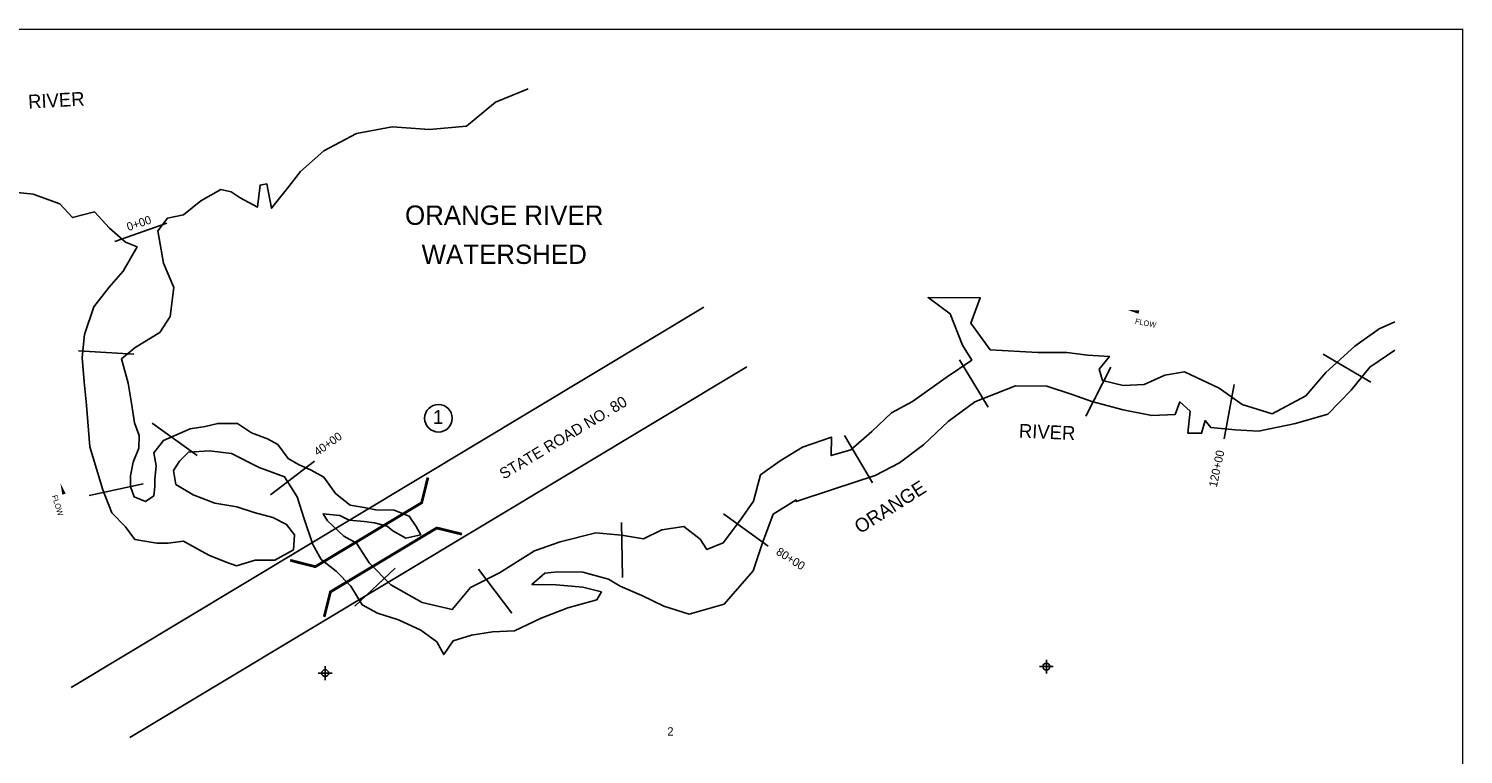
# Model space of a CAD drawing. Extents: x -16617 to -607, y 283 to 11005.
# Tile 3 of 3: x -10990 to -607, y 5752 to 11005. Entities that reach past the tile are written whole.
import ezdxf
from ezdxf.enums import TextEntityAlignment as Align

# ---------------------------------------------------------------- set-up
doc = ezdxf.new("R2010")
doc.units = 0
doc.header["$LTSCALE"] = 800
doc.header["$PDMODE"] = 34
doc.header["$PDSIZE"] = 50
doc.linetypes.add('STREAM', pattern=[0])
doc.layers.get('0').update_dxf_attribs({"linetype": 'CONTINUOUS'})
for name, color, linetype in [('BORDER', 1, 'CONTINUOUS'), ('MAJROADS', 9, 'CONTINUOUS'), ('SEC', 2, 'CONTINUOUS'), ('STATIONS', 7, 'CONTINUOUS'), ('STRUCTTEXT', 7, 'CONTINUOUS'), ('STRUCTURES', 1, 'CONTINUOUS'), ('TEXT', 7, 'CONTINUOUS'), ('TRUNKS', 5, 'STREAM'), ('WATER', 4, 'CONTINUOUS')]:
    doc.layers.add(name, color=color, linetype=linetype)

# ---------------------------------------------------------------- blocks, each defined once
blk = doc.blocks.new('BRIDGE')
at = {"layer": 'STRUCTURES', "color": 0, "const_width": 20}
for points in [[(-234, -534), (-101, -402), (-101, 496), (-234, 629)], [(244, -534), (112, -402), (112, 496), (244, 629)]]:
    blk.add_lwpolyline(points, dxfattribs=at)
blk = doc.blocks.new('FLARROW')
at = {"color": 0}
blk.add_lwpolyline([(-0.28, 0.019, 0, 0.05, 0), (-0.112, 0.019, 0, 0, -0.087559), (-0.012, 0.001, 0, 0, 0.245722), (0.075, 0.013, 0, 0, -0.309425), (0.212, 0.015, 0, 0, 0), (0.278, 0.013, 0, 0, 0)], format="xyseb", dxfattribs=at)
blk.add_text('FLOW', height=0.08, dxfattribs=at).set_placement((0.015, -0.157), align=Align.CENTER)
blk = doc.blocks.new('FLOW')
at = {"layer": 'TRUNKS', "color": 0, "xscale": 500, "yscale": 500, "zscale": 500, "rotation": 26.28602035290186}
blk.add_blockref('FLARROW', (-11, 25), dxfattribs=at)

msp = doc.modelspace()

# ---------------------------------------------------------------- linework, layer by layer
at = {"layer": 'BORDER', "color": 0, "const_width": 10}
msp.add_lwpolyline([(-16612, 540), (-612, 540), (-612, 11000), (-16612, 11000)], close=True, dxfattribs=at)
at = {"layer": 'MAJROADS', "color": 0}
for p, q in [((-6104, 8988), (-10683, 6236)), ((-5791, 8557), (-10257, 5874))]:
    msp.add_line(p, q, dxfattribs=at)
at = {"layer": 'SEC', "color": 0}
for p in [(-8844, 6340), (-3624, 6387)]:
    msp.add_point(p, dxfattribs=at)
at = {"layer": 'STATIONS', "color": 0}
for p, q in [((-9989, 9598), (-10366, 9465)), ((-10228, 8649), (-10628, 8672)), ((-1620, 8649), (-1276, 8445)), ((-4253, 8608), (-4045, 8266)), ((-3157, 8555), (-3338, 8199)), ((-2264, 8430), (-2338, 8037)), ((-10096, 8149), (-9771, 7916)), ((-5086, 8061), (-4882, 7717)), ((-8922, 7875), (-9239, 7631)), ((-10160, 7709), (-10551, 7625)), ((-5962, 7494), (-5638, 7259)), ((-6699, 7431), (-6693, 7031)), ((-8338, 7099), (-8629, 6825)), ((-7733, 7092), (-7492, 6773))]:
    msp.add_line(p, q, dxfattribs=at)
at = {"layer": 'STRUCTTEXT', "color": 0}
msp.add_circle((-8024, 8185), 100, dxfattribs=at)
at = {"layer": 'WATER', "color": 0}
for points in [[(-1102, 8884), (-1215, 8831), (-1392, 8707), (-1602, 8515), (-1746, 8348), (-1989, 8216), (-2207, 8284), (-2373, 8402), (-2624, 8521), (-2766, 8496), (-2917, 8430), (-3068, 8423), (-3219, 8457), (-3243, 8541), (-3168, 8633), (-3327, 8642), (-3477, 8660), (-3687, 8661), (-4030, 8679), (-4171, 8873), (-4103, 9057), (-4480, 9059), (-4321, 8941), (-4231, 8714), (-4164, 8605), (-4349, 8480), (-4593, 8306), (-4744, 8223), (-4887, 8090), (-5039, 7956), (-5181, 7915), (-5180, 8049), (-5390, 7975), (-5550, 7876), (-5693, 7776), (-5744, 7584), (-5837, 7450), (-5963, 7283), (-6081, 7234), (-6131, 7309), (-6247, 7402), (-6407, 7378), (-6541, 7312), (-6700, 7338), (-6884, 7355), (-7144, 7290), (-7329, 7224), (-7581, 7066), (-7791, 6959), (-7925, 6800), (-8143, 6852), (-8368, 6978), (-8526, 7138), (-8618, 7281), (-8710, 7332), (-8826, 7442), (-8859, 7492), (-8738, 7480), (-8671, 7447), (-8562, 7437), (-8487, 7429), (-8395, 7403), (-8353, 7369), (-8261, 7318), (-8152, 7342), (-8185, 7401), (-8235, 7477), (-8344, 7520), (-8478, 7521), (-8561, 7538), (-8662, 7555), (-8770, 7640), (-8853, 7758), (-8945, 7809), (-9037, 7851), (-9112, 7893), (-9186, 7994), (-9261, 8037), (-9378, 8080), (-9478, 8147), (-9545, 8148), (-9621, 8148), (-9713, 8124), (-9822, 8108), (-10015, 8025), (-10083, 7934), (-10067, 7841), (-10076, 7741), (-10076, 7691), (-10085, 7624), (-10144, 7582), (-10227, 7616), (-10252, 7692), (-10252, 7767), (-10234, 7868), (-10192, 7968), (-10191, 8060), (-10224, 8152), (-10245, 8295), (-10269, 8438), (-10319, 8614), (-10218, 8697), (-10041, 8805), (-9965, 8922), (-9939, 9131), (-10013, 9307), (-10054, 9542), (-9986, 9633), (-9869, 9658), (-9743, 9758), (-9600, 9841), (-9525, 9823), (-9458, 9781), (-9333, 9714), (-9315, 9873), (-9265, 9881), (-9232, 9705), (-9106, 9863), (-9022, 9971), (-8853, 10121), (-8618, 10245), (-8358, 10294), (-8090, 10276), (-7822, 10300), (-7612, 10474), (-7374, 10570)], [(-11116, 9824), (-10957, 9806), (-10764, 9738), (-10673, 9637), (-10514, 9678), (-10405, 9560), (-10289, 9459), (-10205, 9425), (-10307, 9250), (-10408, 9133), (-10517, 8992), (-10586, 8791), (-10603, 8624), (-10587, 8448), (-10572, 8280), (-10548, 7979), (-10499, 7819), (-10454, 7667), (-10387, 7500), (-10288, 7399), (-10221, 7306), (-10062, 7280), (-9979, 7280), (-9870, 7296), (-9761, 7236), (-9686, 7194), (-9561, 7143), (-9485, 7117), (-9351, 7158), (-9209, 7157), (-9074, 7232), (-9065, 7340), (-9123, 7416), (-9223, 7467), (-9357, 7502), (-9483, 7544), (-9642, 7570), (-9800, 7630), (-9925, 7706), (-9941, 7807), (-9899, 7874), (-9832, 7940), (-9681, 7948), (-9522, 7930), (-9321, 7828), (-9138, 7760), (-9047, 7617), (-8997, 7457), (-8932, 7272), (-8874, 7163), (-8765, 7079), (-8657, 6969), (-8575, 6834), (-8466, 6775), (-8312, 6725), (-8152, 6651), (-8036, 6566), (-7986, 6474), (-7918, 6574), (-7784, 6615), (-7633, 6639), (-7474, 6647), (-7281, 6738), (-7088, 6812), (-6878, 6870), (-6845, 6928), (-6978, 6962), (-7171, 6980), (-7347, 6981), (-7254, 7064), (-7162, 7072), (-6978, 7071), (-6794, 7020), (-6710, 6969), (-6552, 6901), (-6393, 6825), (-6209, 6766), (-5957, 6839), (-5747, 7081), (-5679, 7282), (-5602, 7491), (-5436, 7594), (-5434, 7582), (-5166, 7672), (-4864, 7771), (-4687, 7862), (-4511, 7995), (-4334, 8162), (-4141, 8303), (-3847, 8419), (-3621, 8417), (-3437, 8358), (-3295, 8307), (-3069, 8247), (-2860, 8204), (-2693, 8211), (-2659, 8303), (-2584, 8236), (-2601, 8077), (-2501, 8076), (-2475, 8168), (-2434, 8118), (-2258, 8100), (-2090, 8091), (-1822, 8148), (-1587, 8214), (-1419, 8389), (-1284, 8555), (-1102, 8678)]]:
    msp.add_lwpolyline(points, dxfattribs=at)

# ---------------------------------------------------------------- block references
at = {"layer": 'STRUCTTEXT', "color": 0}
for p, rotation in [((-2908, 8906), 322.2865457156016), ((-10753, 7572), 261.3414826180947)]:
    msp.add_blockref('FLOW', p, dxfattribs=dict(at, rotation=rotation))
at = {"layer": 'STRUCTURES', "color": 0, "rotation": 301}
msp.add_blockref('BRIDGE', (-8519, 7231), dxfattribs=at)

# ---------------------------------------------------------------- texts
at = {"layer": 'MAJROADS', "color": 0}
msp.add_text('STATE ROAD NO. 80', height=80, rotation=31, dxfattribs=at).set_placement((-7552, 7740))
at = {"layer": 'STATIONS', "color": 0}
for s, rotation, p in [('0+00', 18.5915, (-10182, 9568)), ('40+00', 35.6473, (-8807, 7975)), ('120+00', 77.9809, (-2363, 7814)), ('80+00', 327.4813, (-5491, 7143))]:
    msp.add_text(s, height=60, rotation=rotation, dxfattribs=at).set_placement(p, align=Align.CENTER)
at = {"layer": 'STRUCTTEXT', "color": 0}
msp.add_text('1', height=100, dxfattribs=at).set_placement((-8026, 8144), align=Align.CENTER)
at = {"layer": 'TEXT', "color": 0}
for s, height, p in [('ORANGE RIVER', 140, (-7548, 9585)), ('WATERSHED', 140, (-7548, 9302)), ('2', 60, (-6345, 5888))]:
    msp.add_text(s, height=height, dxfattribs=at).set_placement(p, align=Align.CENTER)
at = {"layer": 'WATER', "color": 0}
for s, rotation, p in [('RIVER', 3.1819, (-10991, 10426)), ('RIVER', 357.3957, (-3825, 8045)), ('ORANGE', 32.4885, (-4973, 7345))]:
    msp.add_text(s, height=100, rotation=rotation, dxfattribs=at).set_placement(p)

doc.saveas('drawing.dxf')
